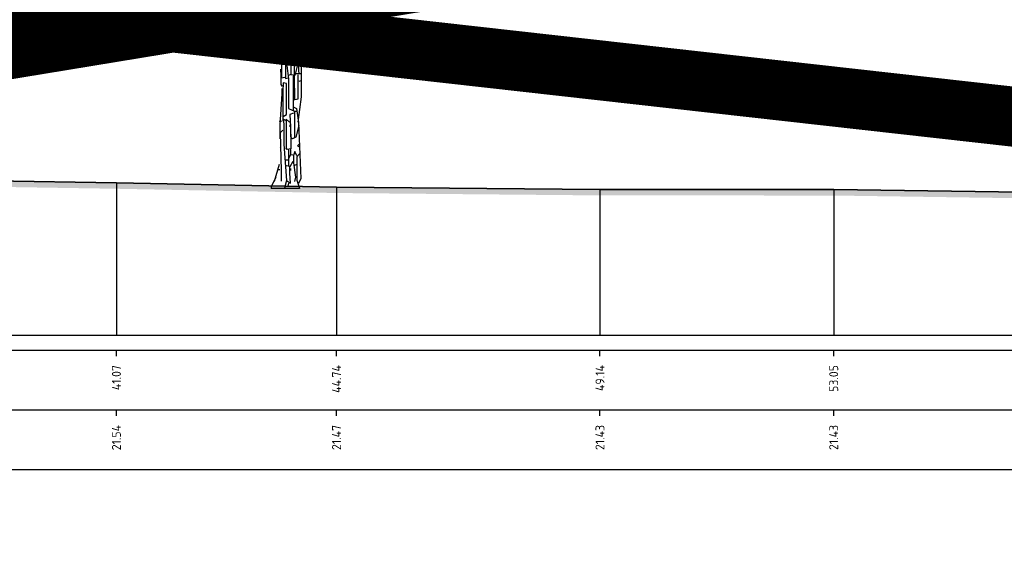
# Model space of a CAD drawing. Header units: metres. Extents: x 173015 to 189682, y 346605 to 348504.
# Tile 100 of 212: x 188924 to 188941, y 347994 to 348003. Entities that reach past the tile are written whole.
import ezdxf
from ezdxf.enums import TextEntityAlignment as Align

# ---------------------------------------------------------------- set-up
doc = ezdxf.new("R2010")
doc.units = ezdxf.units.M
doc.header["$PDMODE"] = 35
doc.header["$PDSIZE"] = 0.075
for name, color, linetype, lineweight in [('B-ME-GR-BOOM-SD', 252, 'Continuous', 25), ('X-ME-AL-PROFIEL_HUIDIG MAAIVELD-GD', 252, 'Continuous', 0), ('X-XX-AL-DETAIL1-M-B', 252, 'Continuous', 18), ('X-XX-AL-DWARSPROFIEL_PROFIELLIJN MAAIVELD-GD', 8, 'Continuous', 35), ('X-XX-AL-HULPGEOMETRIE-G', 50, 'Continuous', 25)]:
    doc.layers.add(name, color=color, linetype=linetype, lineweight=lineweight)
doc.layers.add('X-ME-AL-PROFIELRASTER-S', color=7, linetype='Continuous')
doc.styles.add('NLCS-ISO-ANNOTATIVE-T18', font='NLCS-ISO.ttf', dxfattribs={"height": 1.8})
doc.styles.add('NLCS-ISO-M100-T25', font='NLCS-ISO.ttf', dxfattribs={"height": 0.25})
doc.dimstyles.new('NLCS-M100-T25-PIJL_L3_H2', dxfattribs={"dimscale": 0.1, "dimtxt": 2.5, "dimasz": 2.5, "dimexe": 2, "dimexo": 2, "dimgap": 0.7, "dimtad": 1, "dimdec": 3, "dimzin": 0, "dimdsep": 46, "dimtxsty": 'NLCS-ISO-M100-T25', "dimcen": 0, "dimdle": 2, "dimclrd": 256, "dimclre": 256, "dimclrt": 256, "dimazin": 0, "dimtfac": 1, "dimtdec": 3, "dimtofl": 0, "dimtmove": 0, "dimatfit": 3, "dimfxl": 2, "dimfxlon": 1, "dimtfillclr": 256, "dimtolj": 1, "dimtzin": 0, "dimlwd": -1, "dimlwe": -1, "dimarcsym": 0})

# ---------------------------------------------------------------- blocks, each defined once
blk = doc.blocks.new('SAL-PROFIELRASTER_BALK_EIND1-SOD')
at = {"color": 0, "linetype": 'ByBlock', "lineweight": -2, "flags": 128}
for points in [[(0, 0), (1, 0)], [(0, -2.5), (1, -2.5)], [(0, -12.5), (1, -12.5)]]:
    blk.add_lwpolyline(points, dxfattribs=at)
blk = doc.blocks.new('SAL-PROFIELRASTER_BALK_EIND2-SOD')
at = {"color": 0, "linetype": 'ByBlock', "lineweight": -2}
blk.add_line((1, -12.5), (0, -12.5), dxfattribs=at)
blk = doc.blocks.new('SAL-PROFIELRASTER_BALK_DATA-SOD')
at = {"color": 0, "linetype": 'ByBlock', "lineweight": -2}
blk.add_lwpolyline([(0, -3.5), (0, -2.5)], dxfattribs=at)
at = {"color": 0, "linetype": 'ByBlock', "lineweight": -2, "style": 'NLCS-ISO-ANNOTATIVE-T18'}
blk.add_attdef('GETAL', text='', height=1.5, rotation=90, dxfattribs=at).set_placement((0.75, -5), align=Align.RIGHT)
blk = doc.blocks.new('*D80')
at = {"layer": 'Defpoints', "color": 0, "transparency": 16777216}
for p in [(188915.101, 348012.269), (188915.101, 347996.258), (188928.541, 347996.258)]:
    blk.add_point(p, dxfattribs=at)
at = {"layer": 'X-XX-AL-DETAIL1-M-B', "transparency": 16777216}
for p, q in [((188915.101, 348012.069), (188915.101, 348012.469)), ((188928.541, 348012.069), (188928.541, 348012.469)), ((188928.291, 348012.269), (188915.351, 348012.269))]:
    blk.add_line(p, q, dxfattribs=at)
for points in [[(188915.351, 348012.311), (188915.351, 348012.227), (188915.101, 348012.269)], [(188928.291, 348012.311), (188928.291, 348012.227), (188928.541, 348012.269)]]:
    blk.add_solid(points, dxfattribs=at)
at = {"layer": 'X-XX-AL-DETAIL1-M-B', "transparency": 16777216, "insert": (188921.821, 348012.501), "char_height": 0.25, "attachment_point": 5, "style": 'NLCS-ISO-M100-T25'}
blk.add_mtext('\\A1;Ruigte', dxfattribs=at)
blk = doc.blocks.new('*D81')
at = {"layer": 'Defpoints', "color": 0, "transparency": 16777216}
for p in [(188928.541, 348012.269), (188928.541, 347996.258), (188945.101, 347996.258)]:
    blk.add_point(p, dxfattribs=at)
at = {"layer": 'X-XX-AL-DETAIL1-M-B', "transparency": 16777216}
for p, q in [((188928.541, 348012.069), (188928.541, 348012.469)), ((188945.101, 348012.069), (188945.101, 348012.469)), ((188944.851, 348012.269), (188928.791, 348012.269))]:
    blk.add_line(p, q, dxfattribs=at)
for points in [[(188928.791, 348012.311), (188928.791, 348012.227), (188928.541, 348012.269)], [(188944.851, 348012.311), (188944.851, 348012.227), (188945.101, 348012.269)]]:
    blk.add_solid(points, dxfattribs=at)
at = {"layer": 'X-XX-AL-DETAIL1-M-B', "transparency": 16777216, "insert": (188936.821, 348012.464), "char_height": 0.25, "attachment_point": 5, "style": 'NLCS-ISO-M100-T25'}
blk.add_mtext('\\A1;Bos', dxfattribs=at)
blk = doc.blocks.new('SGR-BOOM_S02_D_ZIJ-D')
at = {"flags": 128}
for points in [[(-0.164, 4.254), (-0.153, 3.876), (-0.153, 3.523), (-0.101, 3.447), (-0.088, 3.498), (-0.088, 3.615), (-0.13, 3.573), (-0.13, 3.22), (-0.084, 2.951), (-0.084, 2.396), (-0.067, 2.388)], [(0.656, 3.901), (0.664, 3.851), (0.504, 3.741), (0.462, 3.464), (0.462, 3.338), (0.294, 2.817), (0.294, 2.346), (0.282, 2.127), (0.282, 1.522), (0.227, 1.101)], [(0.277, 3.035), (0.286, 2.968), (0.227, 2.833), (0.227, 2.472), (0.223, 2.337), (0.223, 2.136), (0.21, 2.136)], [(0.109, 2.716), (0.059, 2.842), (0.017, 2.775), (0.017, 2.396), (0.017, 1.925), (0.017, 1.833), (0.067, 1.841)], [(0.235, 2.808), (0.189, 2.783), (0.189, 2.674)], [(-0.084, 2.791), (-0.05, 2.783), (0.008, 2.775)], [(-0.042, 2.775), (-0.05, 2.489), (-0.046, 2.186), (-0.046, 1.841), (0.008, 1.85)], [(0.017, 2.682), (-0.034, 2.674)], [(0.177, 1.48), (0.172, 1.867), (0.172, 2.766), (0.135, 2.791), (0.092, 2.48), (0.101, 2.455)], [(0.177, 2.64), (0.168, 2.606)], [(-0.034, 2.531), (0.008, 2.48), (0.017, 2.413)], [(0.16, 2.522), (0.105, 2.497), (0.107, 2.245), (0.107, 1.9), (0.067, 1.883)], [(0.168, 2.581), (0.109, 2.573)], [(0.177, 2.489), (0.21, 2.489)], [(0.235, 2.43), (0.277, 2.43)], [(-0.059, 2.295), (-0.059, 2.186)], [(0.214, 2.178), (0.214, 2.035), (0.177, 1.883), (0.118, 1.892), (0.109, 1.9)], [(-0.063, 1.984), (-0.061, 1.875), (-0.061, 1.732), (-0.034, 1.698)], [(0.034, 2.094), (0.071, 1.824), (0.071, 1.328), (0.168, 1.286), (0.168, 0.841)], [(0.235, 2.136), (0.235, 1.967), (0.244, 1.909)], [(0.147, 1.875), (0.145, 1.438), (0.145, 1.303)], [(0.227, 1.892), (0.227, 1.732), (0.227, 1.488), (0.151, 1.471)], [(0.277, 1.909), (0.193, 1.909)], [(-0.042, 1.665), (-0.042, 1.572), (-0.076, 1.059), (-0.076, 0.824)], [(-0.017, 1.194), (0.038, 1.228), (0.036, 1.37), (0.036, 1.749), (-0.021, 1.757), (-0.023, 1.614), (-0.023, 1.16), (-0.025, 1.127)], [(0.277, 1.791), (0.244, 1.782)], [(0.143, 1.513), (0.177, 1.513)], [(0.16, 1.354), (0.202, 1.328), (0.235, 1.093), (0.277, 0.16), (0.235, 0.076)], [(0.025, 1.127), (-0.021, 1.152), (-0.006, 1.068), (-0.006, 0.731), (0.034, 0.126), (0, 0)], [(0.084, 1.101), (0.029, 1.152), (0.032, 1.068), (0.032, 0.664), (0.017, 0.656)], [(0.151, 1.253), (0.092, 1.228), (0.101, 1.026), (0.101, 0.858)], [(0.16, 1.286), (0.202, 1.286)], [(-0.034, 1.118), (-0.084, 1.11)], [(0.092, 1.059), (0.092, 1.026)], [(0.244, 1.043), (0.193, 0.849), (0.135, 0.824), (0.118, 0.832)], [(-0.025, 0.967), (-0.067, 0.925), (-0.055, 0.294), (-0.055, 0.118)], [(0.109, 0.9), (0.109, 0.656), (0.05, 0.647), (0.034, 0.664)], [(-0.063, 0.782), (-0.063, 0.681), (-0.067, 0.673)], [(0.252, 0.74), (0.219, 0.706), (0.252, 0.689)], [(0.105, 0.647), (0.105, 0.555), (0.067, 0.496)], [(0.067, 0.639), (0.067, 0.378)], [(0.109, 0.563), (0.143, 0.555)], [(0.21, 0.538), (0.177, 0.614), (0.151, 0.547), (0.151, 0.42), (0.185, 0.185), (0.168, 0.109)], [(0.252, 0.572), (0.21, 0.521), (0.21, 0.135), (0.252, 0), (0.252, -0.008)], [(-0.084, 0.395), (-0.168, 0.109)], [(0.025, 0.471), (0.059, 0.471)], [(0.034, 0.126), (0.101, 0.084), (0.092, 0.252), (0.092, 0.362), (0.034, 0.37)], [(0.143, 0.446), (0.092, 0.353)], [(0.21, 0.395), (0.168, 0.378)], [(-0.143, 0.177), (-0.219, 0.025)], [(-0.109, 0.311), (-0.076, 0.311)], [(0.101, 0.328), (0.101, 0.294)], [(0.067, 0.084), (0.059, 0.034)]]:
    blk.add_lwpolyline(points, dxfattribs=at)
at = {"ltscale": 0.1, "flags": 128}
for points in [[(-0.219, 0.025), (-0.219, -0.008)], [(0.252, -0.008), (-0.219, -0.008)]]:
    blk.add_lwpolyline(points, dxfattribs=at)

msp = doc.modelspace()

# ---------------------------------------------------------------- hatches: boundary and pattern name
at = {"layer": 'X-ME-AL-PROFIEL_HUIDIG MAAIVELD-GD'}
h = msp.add_hatch(dxfattribs=at)
h.set_pattern_fill('AGR-MAAIVELD', color=256, scale=0.05, pattern_type=2)
h.set_pattern_definition([(45, (0, -4.36256), (-0.25000007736, 0.25000007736), []), (45, (-0.0357, -4.32685), (0, 0.50000015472), [0.3535535, -0.3535535]), (45, (-0.07143, -4.29113), (0, 0.50000015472), [0.3535535, -0.3535535]), (45, (-0.10764, -4.25492), (0, 0.50000015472), [0.3535535, -0.3535535]), (45, (-0.14286, -4.2197), (0, 0.50000015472), [0.3535535, -0.3535535]), (45, (-0.17857, -4.184), (0, 0.50000015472), [0.3535535, -0.3535535]), (45, (-0.2143, -4.14828), (0, 0.50000015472), [0.3535535, -0.3535535]), (315, (0, -4.36256), (0.25000007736, 0.25000007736), []), (315, (0.0357, -4.32685), (0.50000015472, -1e-16), [0.3535535, -0.3535535]), (315, (0.07143, -4.29113), (0.50000015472, -1e-16), [0.3535535, -0.3535535]), (315, (0.10764, -4.25492), (0.50000015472, -1e-16), [0.3535535, -0.3535535]), (315, (0.14286, -4.2197), (0.50000015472, -1e-16), [0.3535535, -0.3535535]), (315, (0.17857, -4.184), (0.50000015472, -1e-16), [0.3535535, -0.3535535]), (315, (0.2143, -4.14828), (0.50000015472, -1e-16), [0.3535535, -0.3535535])])
h.paths.add_polyline_path([(188884.6115, 348001.3472), (188884.9759, 348001.3302), (188888.4352, 348001.1192), (188892.5119, 348001.0742), (188896.4313, 348000.9682), (188899.951, 348000.7272), (188903.1568, 348000.4502), (188906.5548, 348000.3282), (188910.4654, 348000.4322), (188914.2533, 348000.5342), (188917.3226, 348000.3892), (188921.5392, 348000.3582), (188925.6774, 348000.2922), (188929.3546, 348000.2212), (188933.7564, 348000.1812), (188937.6608, 348000.1792), (188941.596, 348000.1222), (188944.8877, 348000.1682), (188949.3486, 348000.1452), (188953.2699, 348000.0872), (188955.8719, 348000.2702), (188959.7604, 348000.1382), (188963.4594, 348000.2352), (188966.8086, 348000.3202), (188970.1655, 348000.2322), (188972.4135, 348000.2802), (188977.0749, 348000.1702), (188981.8124, 348000.1812), (188985.9258, 348000.1882), (188990.5428, 348000.2262), (188993.1614, 348000.5162), (188993.1614, 348000.6162), (188990.5428, 348000.3262), (188985.9258, 348000.2882), (188981.8124, 348000.2812), (188977.0749, 348000.2702), (188972.4135, 348000.3802), (188970.1655, 348000.3322), (188966.8086, 348000.4202), (188963.4594, 348000.3352), (188959.7604, 348000.2382), (188955.8719, 348000.3702), (188953.2699, 348000.1872), (188949.3486, 348000.2452), (188944.8877, 348000.2682), (188941.596, 348000.2222), (188937.6608, 348000.2792), (188933.7564, 348000.2812), (188929.3546, 348000.3212), (188925.6774, 348000.3922), (188921.5392, 348000.4582), (188917.3226, 348000.4892), (188914.2533, 348000.6342), (188910.4654, 348000.5322), (188906.5548, 348000.4282), (188903.1568, 348000.5502), (188899.951, 348000.8272), (188896.4313, 348001.0682), (188892.5119, 348001.1742), (188888.4352, 348001.2192), (188884.9759, 348001.4302), (188884.6115, 348001.4472)])

# ---------------------------------------------------------------- linework, layer by layer
at = {"color": 9, "linetype": 'ByBlock', "lineweight": -2}
for p, q in [((188925.6774, 348000.3922), (188925.6774, 347997.8482)), ((188929.3546, 348000.3212), (188929.3546, 347997.8482)), ((188933.7564, 348000.2812), (188933.7564, 347997.8482)), ((188937.6608, 348000.2792), (188937.6608, 347997.8482))]:
    msp.add_line(p, q, dxfattribs=at)
at = {"layer": 'X-XX-AL-DWARSPROFIEL_PROFIELLIJN MAAIVELD-GD'}
msp.add_lwpolyline([(188921.5392, 348000.4582), (188925.6774, 348000.3922), (188929.3546, 348000.3212), (188933.7564, 348000.2812), (188937.6608, 348000.2792), (188941.596, 348000.2222), (188944.8877, 348000.2682), (188949.3486, 348000.2452), (188953.2699, 348000.1872), (188955.8719, 348000.3702), (188959.7604, 348000.2382), (188963.4594, 348000.3352), (188966.8086, 348000.4202), (188970.1655, 348000.3322), (188972.4135, 348000.3802), (188977.0749, 348000.2702), (188981.8124, 348000.2812), (188985.9258, 348000.2882), (188990.5428, 348000.3262), (188993.1614, 348000.6162)], dxfattribs=at)
at = {"layer": 'X-XX-AL-HULPGEOMETRIE-G', "const_width": 1}
msp.add_lwpolyline([(188877.2654, 347994.9633), (188999.1896, 348014.9926), (188998.9696, 347994.9633), (188876.8771, 348008.643)], dxfattribs=at)

# ---------------------------------------------------------------- block references
at = {"layer": 'B-ME-GR-BOOM-SD'}
msp.add_blockref('SGR-BOOM_S02_D_ZIJ-D', (188928.4826, 348000.3033), dxfattribs=at)
at = {"layer": 'X-ME-AL-PROFIELRASTER-S', "xscale": 109.7999323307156, "yscale": 0.1, "zscale": 109.7999323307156}
for name, p in [('SAL-PROFIELRASTER_BALK_EIND1-SOD', (188884.6115, 347997.8482)), ('SAL-PROFIELRASTER_BALK_EIND2-SOD', (188884.6115, 347996.8482))]:
    msp.add_blockref(name, p, dxfattribs=at)
at = {"layer": 'X-ME-AL-PROFIELRASTER-S', "xscale": 0.1, "yscale": 0.1, "zscale": 0.1}
for p, values in [((188925.6774, 347997.8482), {'GETAL': '41.07'}), ((188929.3546, 347997.8482), {'GETAL': '44.74'}), ((188933.7564, 347997.8482), {'GETAL': '49.14'}), ((188937.6608, 347997.8482), {'GETAL': '53.05'}), ((188925.6774, 347996.8482), {'GETAL': '21.54'}), ((188929.3546, 347996.8482), {'GETAL': '21.47'}), ((188933.7564, 347996.8482), {'GETAL': '21.43'}), ((188937.6608, 347996.8482), {'GETAL': '21.43'})]:
    msp.add_blockref('SAL-PROFIELRASTER_BALK_DATA-SOD', p, dxfattribs=at).add_auto_attribs(values)

# ---------------------------------------------------------------- dimensions: what is measured, and where the dimension line sits
at = {"layer": 'X-XX-AL-DETAIL1-M-B'}
for base, p1, p2, text, picture, middle in [((188915.1015, 348012.2689), (188928.5415, 347996.2578), (188915.1015, 347996.2578), 'Ruigte', '*D80', (188921.8215, 348012.2689)), ((188928.5415, 348012.2689), (188945.1015, 347996.2578), (188928.5415, 347996.2578), 'Bos', '*D81', (188936.8215, 348012.2689))]:
    dim = msp.add_linear_dim(base=base, p1=p1, p2=p2, text=text, dimstyle='NLCS-M100-T25-PIJL_L3_H2', dxfattribs=at)
    dim.commit()
    dim.dimension.update_dxf_attribs({"geometry": picture, "text_midpoint": middle, "dimtype": 160})

doc.saveas('drawing.dxf')
